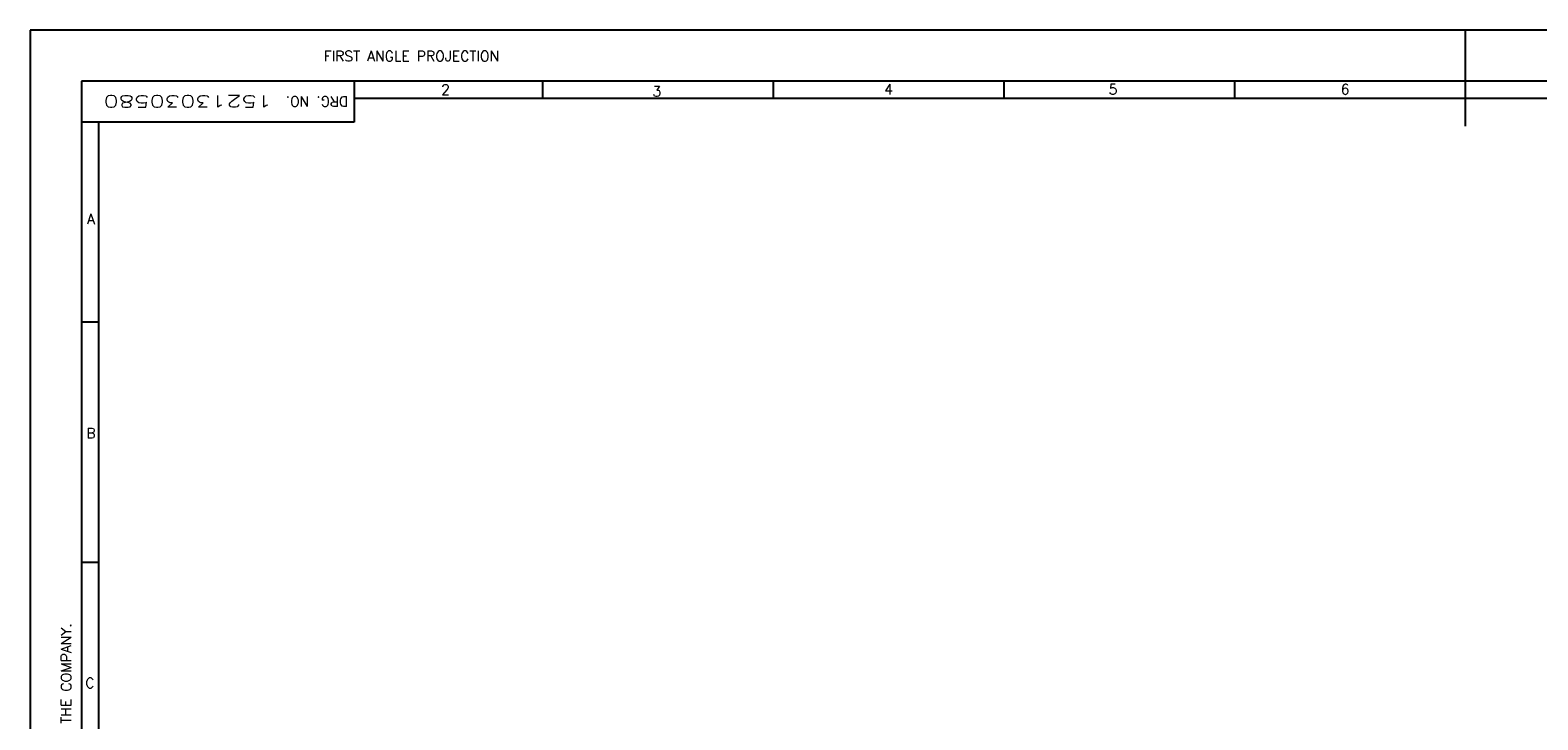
# Model space of a CAD drawing. Extents: x 0 to 4205, y 0 to 2970.
# Tile 3 of 11: x 0 to 2209, y 1959 to 2970. Entities that reach past the tile are written whole.
import ezdxf
from ezdxf.enums import TextEntityAlignment as Align

# ---------------------------------------------------------------- set-up
doc = ezdxf.new("R2010")
doc.units = 0
doc.header["$MEASUREMENT"] = 0
doc.layers.get('0').update_dxf_attribs({"linetype": 'CONTINUOUS'})
doc.layers.add('FORMAT', color=7, linetype='CONTINUOUS')
doc.styles.add('ROMAND', font='romand')
doc.styles.add('ROMANS', font='romans')

# ---------------------------------------------------------------- blocks, each defined once
blk = doc.blocks.new('A1')
for p, q in [((841, 594), (0, 594)), ((0, 594), (0, 0)), ((420.5, 594), (420.5, 565.8)), ((826, 579), (15, 579)), ((15, 579), (15, 15)), ((95, 579), (95, 567)), ((150.17, 579), (150.17, 574)), ((217.75, 579), (217.75, 574)), ((285.33, 579), (285.33, 574)), ((352.92, 579), (352.92, 574)), ((821, 574), (95, 574)), ((95, 567), (15, 567)), ((20, 567), (20, 20)), ((15, 508.5), (20, 508.5)), ((15, 438), (20, 438))]:
    blk.add_line(p, q)
for s, style, p in [('FIRST ANGLE PROJECTION', 'ROMAND', (86.03, 584.89)), ('2', 'ROMANS', (120.45, 575.06)), ('3', 'ROMANS', (182.37, 574.54)), ('4', 'ROMANS', (250.29, 575.17)), ('5', 'ROMANS', (316.06, 575.15)), ('6', 'ROMANS', (384.09, 575.15)), ('A', 'ROMANS', (16.67, 537.15)), ('B', 'ROMANS', (16.47, 474.34)), ('C', 'ROMANS', (16.16, 401.08))]:
    blk.add_text(s, height=3, dxfattribs=dict(style=style)).set_placement(p)
for s, rotation, style, p in [('DRG. NO.', 180, 'ROMAND', (93.26, 574.58)), ('IT MUST NOT BE USED DIRECTLY OR INDIRECTLY IN ANY WAY DETRIMENTAL TO THE INTEREST OF THE COMPANY.', 90, 'ROMANS', (12.05, 194.74))]:
    blk.add_text(s, height=3, rotation=rotation, dxfattribs=dict(style=style)).set_placement(p)
at = {"color": 7, "style": 'ROMANS'}
for tag, p, height, rotation, width in [('DRG_NO', (70.98, 574.89), 3.5, 180, 1.5), ('SHTNO', (8.61, 117.92), 2.8, 90, 0.8), ('REV_NO', (8.63, 108.63), 2.8, 90, 0.8), ('DRG_NO', (8.71, 80.28), 2.8, 90, 0.8)]:
    blk.add_attdef(tag, p, '', height=height, rotation=rotation, dxfattribs=dict(at, width=width))
for tag, p, height in [('PRODUCT', (716.23, 84.23), 4), ('DRN_SIGN', (771.9, 69.28), 1), ('CHD_SIGN', (771.96, 63.16), 1), ('NEW_ALT_SIGN', (567.75, 52.19), 1), ('APP_SIGN', (772.82, 56.2), 1), ('NEW_CHD_SIGN', (566.67, 47.87), 1), ('OLD_ALT_SIGN', (638.26, 51.7), 1), ('NEW_APP_SIGN', (567.57, 44.45), 1), ('OLD_CHD_SIGN', (637.84, 47.56), 1), ('OLD_APP_SIGN', (638.39, 43.83), 1), ('TITLE1', (671.74, 29.77), 3.5), ('TITLE2', (671.74, 23.56), 3.5)]:
    blk.add_attdef(tag, p, '', height=height, dxfattribs=at)
for tag, height, p in [('DRN_DATE', 1.8, (800.06, 70.27)), ('CHD_DATE', 1.8, (799.97, 64.76)), ('APP_DATE', 1.8, (799.97, 58.26)), ('NOVAR', 2.5, (815.81, 58.17)), ('SCALE', 2.5, (722.76, 43.84)), ('REFTOASSY', 2.5, (769.43, 43.23)), ('ITNO', 2.5, (800.09, 43.23)), ('NOIT', 2.5, (815.89, 42.76)), ('REV_NO', 3.5, (816.23, 30.9)), ('SHTNO', 2.5, (777.17, 22.83)), ('NOSHT', 2.5, (817.85, 23.01))]:
    blk.add_attdef(tag, text='', height=height, dxfattribs=at).set_placement(p, align=Align.MIDDLE)
at = {"style": 'ROMANS', "width": 0.7}
for tag, p in [('NEW_REV_NO', (511.26, 46.86)), ('NEW_REV_DT', (522.33, 46.86)), ('OLD_REV_NO', (581.61, 47.01)), ('OLD_REV_DT', (592.81, 47.01))]:
    blk.add_attdef(tag, p, '', height=1.5, dxfattribs=at)
at = {"color": 7, "style": 'ROMANS', "width": 0.8}
blk.add_attdef('WEIGHT', text='', height=2.3, dxfattribs=at).set_placement((741.21, 43.59), align=Align.MIDDLE)
at = {"style": 'ROMANS'}
for tag, p, height in [('NEW_DCA_NO', (521.77, 39.41), 2), ('OLD_DCA_NO', (590.46, 39.55), 2), ('NEW_DCA_DETAILS', (521.41, 35.08), 1.8), ('OLD_DCA_DETAILS', (590.6, 35.82), 1.8)]:
    blk.add_attdef(tag, p, '', height=height, dxfattribs=at)
at = {"color": 7, "style": 'ROMANS', "width": 1.5}
blk.add_attdef('DRG_NO', (751.63, 29.41), '', height=3.5, dxfattribs=at)

msp = doc.modelspace()

# ---------------------------------------------------------------- linework, layer by layer
at = {"layer": 'FORMAT', "color": 7}
msp.add_line((2102.5, 2970), (2102.5, 2829), dxfattribs=at)

# ---------------------------------------------------------------- block references
ref = msp.add_blockref('A1', (0, 0), dxfattribs=dict(xscale=5, yscale=5, zscale=5))
ref.add_attrib('DRG_NO', '15213030580', (354.9, 2874.4), dxfattribs={"color": 7, "height": 17.5, "rotation": 180, "style": 'ROMANS', "width": 1.5})

doc.saveas('drawing.dxf')
